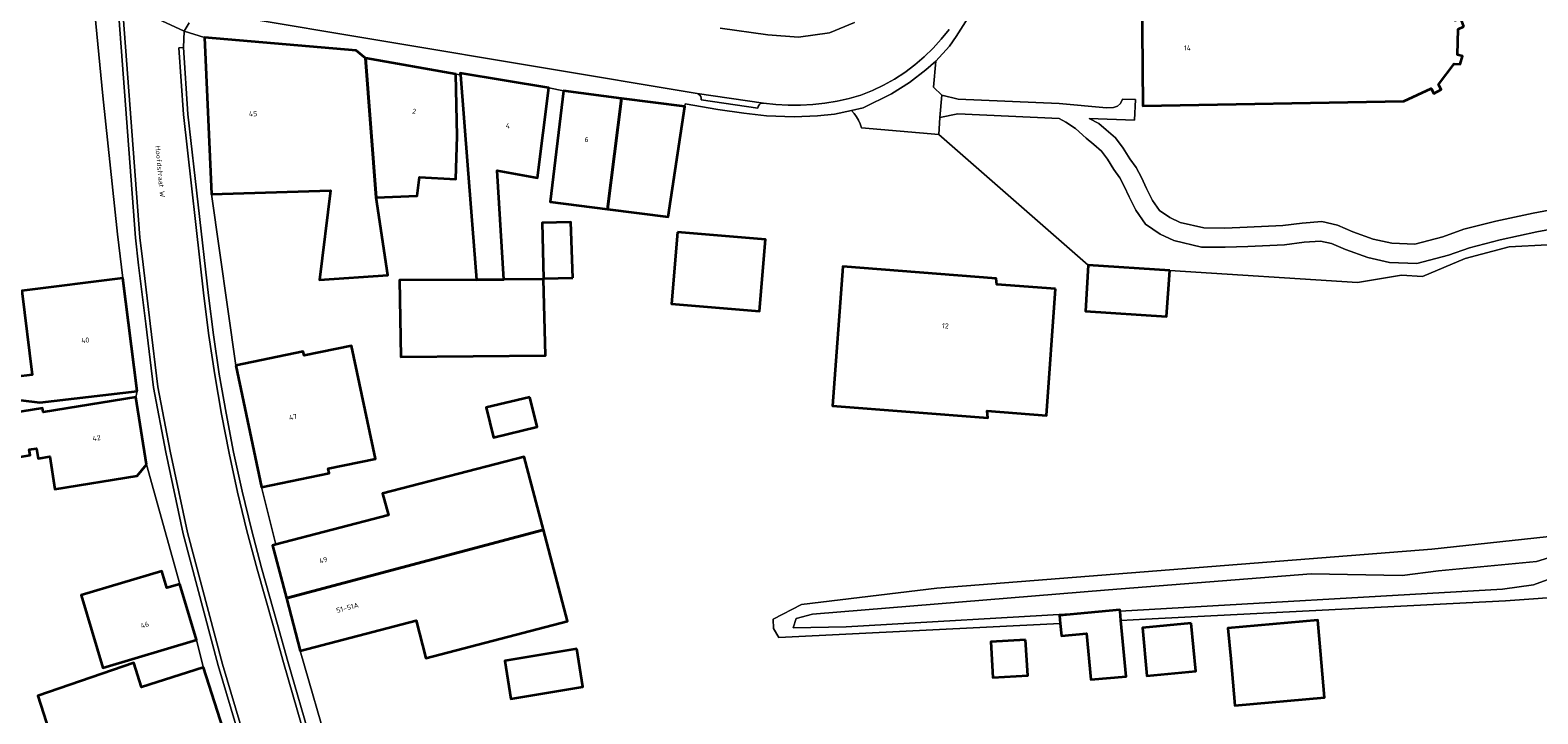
# Model space of a CAD drawing. Header units: metres. Extents: x 229229 to 231729, y 593167 to 595667.
# Tile 56 of 256: x 230175 to 230308, y 594316 to 594376. Entities that reach past the tile are written whole.
import ezdxf
from ezdxf.enums import TextEntityAlignment as Align

# ---------------------------------------------------------------- set-up
doc = ezdxf.new("R2010")
doc.units = ezdxf.units.M
for name, color, linetype, lineweight in [('B-WE-GR-GROENVOORZIENING-GV', 80, 'Continuous', 18), ('B-WE-OG-BEBOUWING-GV', 7, 'Continuous', 35), ('B-WE-OG-BEBOUWING-T18', 10, 'Continuous', 18), ('B-WE-OG-TERREIN_ERF-GV', 7, 'Continuous', 18), ('B-WE-OG-TOPOGRAFIE-T18', 10, 'Continuous', 18), ('B-WE-OG-WATER-GV', 130, 'Continuous', 18), ('B-WE-OG-WATER_SLOOT-GV', 120, 'Continuous', 18), ('B-WE-VH-VERHARDING_OPEN-GV', 252, 'Continuous', 18)]:
    doc.layers.add(name, color=color, linetype=linetype, lineweight=lineweight)
doc.styles.add('NLCS-ISO-M250-T18', font='NLCS-ISO.ttf', dxfattribs={"height": 0.45})

msp = doc.modelspace()

# ---------------------------------------------------------------- linework, layer by layer
at = {"layer": 'B-WE-GR-GROENVOORZIENING-GV'}
msp.add_lwpolyline([(230301.638, 594376.396), (230301.133, 594376.163), (230301.077, 594373.917), (230301.529, 594373.784), (230301.322, 594373.067), (230300.775, 594373.112), (230299.41, 594371.283), (230299.626, 594370.834), (230298.986, 594370.473), (230298.762, 594370.935), (230296.327, 594369.806), (230273.241, 594369.406), (230273.152, 594379.539), (230297.045, 594380.379), (230299.211, 594379.51), (230299.559, 594379.875), (230300.091, 594379.458), (230299.709, 594378.944), (230300.864, 594376.932), (230301.373, 594377.128)], close=True, dxfattribs=at)
for points in [[(230259.282, 594379.528), (230256.739, 594375.531), (230256.13, 594374.667), (230254.923, 594373.356), (230254.742, 594371.043), (230255.466, 594370.341), (230256.921, 594369.982), (230265.835, 594369.592), (230270.045, 594369.227), (230270.656, 594369.257), (230270.993, 594369.362), (230271.271, 594369.609), (230271.443, 594369.974), (230272.584, 594369.965), (230272.523, 594368.126), (230268.502, 594368.275), (230269.341, 594367.832), (230270.002, 594367.261), (230270.837, 594366.562), (230271.52, 594365.646), (230272.107, 594364.714), (230272.661, 594363.929), (230273.127, 594363.049), (230273.562, 594362.098), (230274.093, 594361.036), (230274.708, 594360.155), (230275.627, 594359.528), (230276.561, 594359.096), (230278.646, 594358.599), (230280.501, 594358.593), (230282.462, 594358.658), (230285.627, 594358.816), (230287.348, 594359.028), (230289.067, 594359.16), (230290.47, 594358.857), (230291.811, 594358.266), (230293.614, 594357.617), (230295.275, 594357.254), (230297.294, 594357.172), (230299.783, 594357.814), (230301.657, 594358.484), (230304.465, 594359.199), (230307.772, 594359.916), (230312.639, 594360.809)], [(230312.913, 594359.128), (230308.106, 594358.246), (230304.855, 594357.541), (230302.155, 594356.853), (230300.284, 594356.185), (230297.476, 594355.461), (230295.057, 594355.558), (230293.141, 594355.977), (230291.179, 594356.684), (230289.941, 594357.229), (230288.95, 594357.443), (230287.518, 594357.333), (230285.774, 594357.118), (230282.532, 594356.956), (230280.526, 594356.89), (230278.443, 594356.897), (230276.001, 594357.479), (230274.784, 594358.041), (230273.49, 594358.925), (230272.625, 594360.163), (230272.026, 594361.363), (230271.599, 594362.296), (230271.207, 594363.036), (230270.69, 594363.768), (230270.115, 594364.681), (230269.591, 594365.384), (230268.899, 594365.964), (230268.228, 594366.543), (230267.295, 594367.384), (230266.449, 594367.951), (230265.854, 594368.284), (230256.872, 594368.684), (230255.297, 594368.374), (230255.202, 594366.872), (230268.404, 594355.3), (230275.628, 594354.84), (230292.25, 594353.773), (230296.114, 594354.427), (230297.977, 594354.312), (230301.747, 594355.913), (230305.646, 594356.925), (230309.032, 594357.094)]]:
    msp.add_lwpolyline(points, dxfattribs=at)
at = {"layer": 'B-WE-OG-BEBOUWING-GV'}
for points in [[(230301.638, 594376.396), (230301.373, 594377.128), (230300.864, 594376.932), (230299.709, 594378.944), (230300.091, 594379.458), (230299.559, 594379.875), (230299.211, 594379.51), (230297.045, 594380.379), (230273.152, 594379.539), (230273.241, 594369.406), (230296.327, 594369.806), (230298.762, 594370.935), (230298.986, 594370.473), (230299.626, 594370.834), (230299.41, 594371.283), (230300.775, 594373.112), (230301.322, 594373.067), (230301.529, 594373.784), (230301.077, 594373.917), (230301.133, 594376.163)], [(230205.437, 594361.299), (230204.496, 594373.595), (230203.65, 594374.281), (230190.226, 594375.433), (230190.851, 594361.595), (230201.376, 594361.905), (230200.427, 594354.002), (230206.458, 594354.441)], [(230204.496, 594373.595), (230205.437, 594361.299), (230209.049, 594361.441), (230209.273, 594363.075), (230212.459, 594362.903), (230212.606, 594366.717), (230212.486, 594372.203)], [(230214.314, 594354.028), (230216.734, 594354.046), (230216.127, 594363.678), (230219.697, 594363.044), (230220.693, 594370.98), (230212.87, 594372.28), (230212.881, 594372.134), (230213.514, 594364.142)], [(230227.116, 594370.056), (230222.009, 594370.721), (230220.828, 594360.911), (230225.878, 594360.272)], [(230227.116, 594370.056), (230225.878, 594360.272), (230231.267, 594359.59), (230232.722, 594369.325)], [(230222.816, 594354.186), (230222.65, 594359.117), (230220.11, 594359.038), (230220.229, 594354.118)], [(230232.081, 594358.232), (230231.542, 594351.9), (230239.325, 594351.238), (230239.864, 594357.57)], [(230265.521, 594353.212), (230260.326, 594353.611), (230260.286, 594354.138), (230246.694, 594355.181), (230245.786, 594342.87), (230259.524, 594341.808), (230259.473, 594342.426), (230264.717, 594342.023)], [(230275.628, 594354.84), (230268.404, 594355.3), (230268.178, 594351.254), (230275.352, 594350.772)], [(230184.287, 594344.183), (230183.03, 594354.163), (230174.069, 594353.055), (230175.001, 594345.622), (230173.562, 594345.443), (230173.399, 594346.744), (230166.913, 594345.94), (230167.309, 594342.794), (230174.007, 594343.384), (230175.685, 594343.183)], [(230216.734, 594354.046), (230214.314, 594354.028), (230207.504, 594353.976), (230207.599, 594347.217), (230220.396, 594347.321), (230220.23, 594354.073)], [(230193.021, 594346.432), (230195.294, 594335.681), (230201.265, 594336.921), (230201.177, 594337.334), (230205.361, 594338.202), (230203.244, 594348.191), (230199.049, 594347.321), (230198.976, 594347.667)], [(230185.122, 594337.683), (230184.171, 594343.632), (230175.97, 594342.303), (230175.909, 594342.683), (230170.587, 594341.822), (230171.217, 594337.936), (230174.818, 594338.516), (230174.739, 594339.003), (230175.375, 594339.106), (230175.518, 594338.216), (230176.554, 594338.384), (230177.014, 594335.519), (230184.279, 594336.685)], [(230219.023, 594343.644), (230215.168, 594342.722), (230215.799, 594340.084), (230219.654, 594341.006)], [(230197.488, 594325.889), (230220.229, 594331.908), (230218.516, 594338.381), (230205.999, 594335.135), (230206.509, 594333.201), (230196.551, 594330.62), (230196.261, 594330.545)], [(230220.229, 594331.908), (230197.488, 594325.889), (230198.716, 594321.232), (230208.96, 594323.892), (230209.831, 594320.583), (230222.364, 594323.844)], [(230188.055, 594327.123), (230186.917, 594326.784), (230186.474, 594328.269), (230179.328, 594326.134), (230181.242, 594319.731), (230189.525, 594322.202)], [(230268.38, 594324.572), (230265.877, 594324.341), (230265.942, 594323.633), (230266.043, 594322.542), (230268.271, 594322.747), (230268.646, 594318.677), (230271.76, 594318.964), (230271.305, 594323.902), (230271.228, 594324.734), (230271.219, 594324.833)], [(230288.956, 594321.217), (230288.713, 594323.939), (230280.78, 594323.231), (230281.023, 594320.509), (230281.39, 594316.395), (230289.323, 594317.103)], [(230277.531, 594323.673), (230273.203, 594323.262), (230273.607, 594319.005), (230277.935, 594319.416)], [(230223.168, 594321.391), (230216.798, 594320.335), (230217.353, 594316.986), (230223.723, 594318.042)], [(230262.873, 594322.189), (230259.786, 594322.004), (230259.975, 594318.859), (230263.062, 594319.044)], [(230192.622, 594311.227), (230192.859, 594311.3), (230190.148, 594319.757), (230190.135, 594319.753), (230184.681, 594318.005), (230183.997, 594320.167), (230175.487, 594317.245), (230177.962, 594309.537), (230186.06, 594312.129), (230186.878, 594309.451)]]:
    msp.add_lwpolyline(points, close=True, dxfattribs=at)
at = {"layer": 'B-WE-OG-TERREIN_ERF-GV'}
for points in [[(230173.562, 594345.443), (230175.001, 594345.622), (230174.069, 594353.055), (230183.03, 594354.163), (230182.539, 594358.065), (230181.248, 594370.277), (230180.443, 594378.5)], [(230309.032, 594357.094), (230305.646, 594356.925), (230301.747, 594355.913), (230297.977, 594354.312), (230296.114, 594354.427), (230292.25, 594353.773), (230275.628, 594354.84), (230275.352, 594350.772), (230268.178, 594351.254), (230268.404, 594355.3), (230255.202, 594366.872), (230248.374, 594367.459), (230248.247, 594367.793), (230248.093, 594368.115), (230247.914, 594368.424), (230247.711, 594368.717), (230247.485, 594368.994), (230245.976, 594368.659), (230244.469, 594368.498), (230242.415, 594368.431), (230239.948, 594368.497), (230237.964, 594368.742), (230235.66, 594369.059), (230232.754, 594369.568), (230232.722, 594369.325), (230231.267, 594359.59), (230225.878, 594360.272), (230220.828, 594360.911), (230222.009, 594370.721), (230220.693, 594370.98), (230219.697, 594363.044), (230216.127, 594363.678), (230216.734, 594354.046), (230220.23, 594354.073), (230220.396, 594347.321), (230207.599, 594347.217), (230207.504, 594353.976), (230214.314, 594354.028), (230213.514, 594364.142), (230212.881, 594372.134), (230212.486, 594372.203), (230212.606, 594366.717), (230212.459, 594362.903), (230209.273, 594363.075), (230209.049, 594361.441), (230205.437, 594361.299), (230206.458, 594354.441), (230200.427, 594354.002), (230201.376, 594361.905), (230190.851, 594361.595), (230193.021, 594346.432), (230198.976, 594347.667), (230199.049, 594347.321), (230203.244, 594348.191), (230205.361, 594338.202), (230201.177, 594337.334), (230201.265, 594336.921), (230195.294, 594335.681), (230196.551, 594330.62), (230206.509, 594333.201), (230205.999, 594335.135), (230218.516, 594338.381), (230220.229, 594331.908), (230222.364, 594323.844), (230209.831, 594320.583), (230208.96, 594323.892), (230198.716, 594321.232), (230211.833, 594275.854)], [(230170.587, 594341.822), (230175.909, 594342.683), (230175.97, 594342.303), (230184.171, 594343.632), (230184.287, 594344.183), (230175.685, 594343.183), (230174.007, 594343.384)], [(230177.962, 594309.537), (230175.487, 594317.245), (230183.997, 594320.167), (230184.681, 594318.005), (230190.135, 594319.753), (230190.123, 594319.794), (230189.525, 594322.202), (230181.242, 594319.731), (230179.328, 594326.134), (230186.474, 594328.269), (230186.917, 594326.784), (230188.055, 594327.123), (230185.122, 594337.683), (230184.279, 594336.685), (230177.014, 594335.519), (230176.554, 594338.384), (230175.518, 594338.216), (230175.375, 594339.106), (230174.739, 594339.003), (230174.818, 594338.516), (230171.217, 594337.936)], [(230311.496, 594326.096), (230305.339, 594325.649), (230273.475, 594324.011), (230271.305, 594323.902), (230271.76, 594318.964), (230268.646, 594318.677), (230268.271, 594322.747), (230266.043, 594322.542), (230265.942, 594323.633), (230241.052, 594322.385), (230240.562, 594323.191), (230240.557, 594324.024), (230243.06, 594325.309), (230255.012, 594326.753), (230298.822, 594330.201), (230313.02, 594331.747)]]:
    msp.add_lwpolyline(points, dxfattribs=at)
for points in [[(230222.816, 594354.186), (230220.229, 594354.118), (230220.11, 594359.038), (230222.65, 594359.117)], [(230239.325, 594351.238), (230231.542, 594351.9), (230232.081, 594358.232), (230239.864, 594357.57)], [(230260.326, 594353.611), (230265.521, 594353.212), (230264.717, 594342.023), (230259.473, 594342.426), (230259.524, 594341.808), (230245.786, 594342.87), (230246.694, 594355.181), (230260.286, 594354.138)], [(230219.654, 594341.006), (230215.799, 594340.084), (230215.168, 594342.722), (230219.023, 594343.644)], [(230289.323, 594317.103), (230281.39, 594316.395), (230281.023, 594320.509), (230280.78, 594323.231), (230288.713, 594323.939), (230288.956, 594321.217)], [(230277.531, 594323.673), (230277.935, 594319.416), (230273.607, 594319.005), (230273.203, 594323.262)], [(230223.723, 594318.042), (230217.353, 594316.986), (230216.798, 594320.335), (230223.168, 594321.391)], [(230262.873, 594322.189), (230263.062, 594319.044), (230259.975, 594318.859), (230259.786, 594322.004)]]:
    msp.add_lwpolyline(points, close=True, dxfattribs=at)
at = {"layer": 'B-WE-OG-WATER-GV'}
msp.add_lwpolyline([(230312.573, 594330.514), (230308.063, 594329.113), (230299.416, 594328.296), (230296.195, 594327.876), (230288.128, 594328.016), (230270.2, 594326.6), (230244.037, 594324.47), (230242.58, 594324.078), (230242.328, 594323.265), (230247.006, 594323.349), (230268.38, 594324.572), (230271.219, 594324.833), (230271.228, 594324.734), (230305.068, 594326.67), (230307.813, 594327.062), (230311.511, 594328.407)], dxfattribs=at)
at = {"layer": 'B-WE-OG-WATER_SLOOT-GV'}
for points in [[(230313.02, 594331.747), (230298.822, 594330.201), (230255.012, 594326.753), (230243.06, 594325.309), (230240.557, 594324.024), (230240.562, 594323.191), (230241.052, 594322.385), (230265.942, 594323.633), (230265.877, 594324.341), (230268.38, 594324.572), (230247.006, 594323.349), (230242.328, 594323.265), (230242.58, 594324.078), (230244.037, 594324.47), (230270.2, 594326.6), (230288.128, 594328.016), (230296.195, 594327.876), (230299.416, 594328.296), (230308.063, 594329.113), (230312.573, 594330.514)], [(230311.511, 594328.407), (230307.813, 594327.062), (230305.068, 594326.67), (230271.228, 594324.734), (230271.305, 594323.902), (230273.475, 594324.011), (230305.339, 594325.649), (230311.496, 594326.096)]]:
    msp.add_lwpolyline(points, dxfattribs=at)
at = {"layer": 'B-WE-VH-VERHARDING_OPEN-GV'}
for points in [[(230188.885, 594376.725), (230188.441, 594376.005), (230190.226, 594375.433), (230203.65, 594374.281), (230204.496, 594373.595), (230212.486, 594372.203), (230212.881, 594372.134), (230212.87, 594372.28), (230220.693, 594370.98), (230222.009, 594370.721), (230227.116, 594370.056), (230232.722, 594369.325), (230232.754, 594369.568), (230235.66, 594369.059), (230237.964, 594368.742), (230239.948, 594368.497), (230242.415, 594368.431), (230244.469, 594368.498), (230245.976, 594368.659), (230247.485, 594368.994), (230248.497, 594369.219), (230251.016, 594370.448), (230252.608, 594371.453), (230254.048, 594372.583), (230254.923, 594373.356), (230256.13, 594374.667), (230256.739, 594375.531), (230259.282, 594379.528)], [(230180.443, 594378.5), (230181.248, 594370.277), (230182.539, 594358.065), (230183.03, 594354.163), (230184.287, 594344.183), (230184.171, 594343.632), (230185.122, 594337.683), (230188.055, 594327.123), (230189.525, 594322.202), (230190.123, 594319.794), (230190.135, 594319.753), (230190.148, 594319.757), (230192.859, 594311.3)], [(230196.784, 594302.022), (230191.438, 594319.93), (230188.36, 594331.575), (230186.81, 594338.793), (230185.731, 594344.497), (230185.042, 594350.118), (230184.411, 594355.32), (230184.13, 594357.737), (230182.565, 594378.506)], [(230182.565, 594378.506), (230184.13, 594357.737), (230184.411, 594355.32), (230185.042, 594350.118), (230185.731, 594344.497), (230186.81, 594338.793), (230188.36, 594331.575), (230191.438, 594319.93), (230196.784, 594302.022)], [(230199.258, 594313.153), (230197.231, 594320.181), (230196.318, 594323.447), (230194.894, 594328.435), (230193.996, 594331.837), (230193.173, 594335.258), (230192.426, 594338.696), (230191.753, 594342.15), (230191.157, 594345.617), (230190.636, 594349.097), (230190.192, 594352.587), (230188.379, 594368.631), (230187.979, 594374.519), (230188.381, 594374.546), (230188.441, 594376.005), (230182.964, 594378.536), (230184.529, 594357.767), (230184.808, 594355.367), (230185.439, 594350.166), (230186.126, 594344.559), (230187.202, 594338.872), (230188.749, 594331.668), (230191.823, 594320.038), (230197.168, 594302.134)], [(230182.964, 594378.536), (230188.441, 594376.005), (230188.885, 594376.725)], [(230197.168, 594302.134), (230191.823, 594320.038), (230188.749, 594331.668), (230187.202, 594338.872), (230186.126, 594344.559), (230185.439, 594350.166), (230184.808, 594355.367), (230184.529, 594357.767), (230182.964, 594378.536)], [(230192.499, 594377.385), (230233.815, 594370.493), (230239.697, 594369.629), (230240.779, 594369.505), (230241.866, 594369.442), (230242.955, 594369.44), (230244.042, 594369.5), (230245.124, 594369.621), (230246.197, 594369.803), (230247.259, 594370.046), (230248.305, 594370.348), (230249.323, 594370.753), (230250.312, 594371.223), (230251.269, 594371.757), (230252.188, 594372.353), (230253.067, 594373.007), (230253.901, 594373.717), (230254.687, 594374.481), (230255.421, 594375.294), (230256.101, 594376.153)], [(230256.101, 594376.153), (230255.421, 594375.294), (230254.687, 594374.481), (230253.901, 594373.717), (230253.067, 594373.007), (230252.188, 594372.353), (230251.269, 594371.757), (230250.312, 594371.223), (230249.323, 594370.753), (230248.305, 594370.348), (230247.259, 594370.046), (230246.197, 594369.803), (230245.124, 594369.621), (230244.042, 594369.5), (230242.955, 594369.44), (230241.866, 594369.442), (230240.779, 594369.505), (230239.697, 594369.629), (230239.549, 594369.619), (230239.41, 594369.564), (230239.296, 594369.47), (230239.216, 594369.344), (230239.179, 594369.2), (230234.177, 594369.933), (230234.184, 594370.08), (230234.146, 594370.222), (230234.066, 594370.346), (230233.952, 594370.439), (230233.815, 594370.493), (230192.499, 594377.385)], [(230211.833, 594275.854), (230198.716, 594321.232), (230197.488, 594325.889), (230196.261, 594330.545), (230196.551, 594330.62), (230195.294, 594335.681), (230193.021, 594346.432), (230190.851, 594361.595), (230190.226, 594375.433), (230188.441, 594376.005), (230188.381, 594374.546), (230188.778, 594368.667), (230190.589, 594352.633), (230191.032, 594349.152), (230191.551, 594345.681), (230192.147, 594342.222), (230192.817, 594338.778), (230193.563, 594335.348), (230194.384, 594331.936), (230195.28, 594328.543), (230196.703, 594323.556), (230197.616, 594320.29), (230199.642, 594313.264)], [(230247.745, 594376.771), (230245.533, 594375.853), (230242.8, 594375.476), (230240.087, 594375.666), (230235.863, 594376.25)], [(230235.863, 594376.25), (230240.087, 594375.666), (230242.8, 594375.476), (230245.533, 594375.853), (230247.745, 594376.771)], [(230199.642, 594313.264), (230197.616, 594320.29), (230196.703, 594323.556), (230195.28, 594328.543), (230194.384, 594331.936), (230193.563, 594335.348), (230192.817, 594338.778), (230192.147, 594342.222), (230191.551, 594345.681), (230191.032, 594349.152), (230190.589, 594352.633), (230188.778, 594368.667), (230188.381, 594374.546), (230187.979, 594374.519), (230188.379, 594368.631), (230190.192, 594352.587), (230190.636, 594349.097), (230191.157, 594345.617), (230191.753, 594342.15), (230192.426, 594338.696), (230193.173, 594335.258), (230193.996, 594331.837), (230194.894, 594328.435), (230196.318, 594323.447), (230197.231, 594320.181), (230199.258, 594313.153)], [(230312.639, 594360.809), (230307.772, 594359.916), (230304.465, 594359.199), (230301.657, 594358.484), (230299.783, 594357.814), (230297.294, 594357.172), (230295.275, 594357.254), (230293.614, 594357.617), (230291.811, 594358.266), (230290.47, 594358.857), (230289.067, 594359.16), (230287.348, 594359.028), (230285.627, 594358.816), (230282.462, 594358.658), (230280.501, 594358.593), (230278.646, 594358.599), (230276.561, 594359.096), (230275.627, 594359.528), (230274.708, 594360.155), (230274.093, 594361.036), (230273.562, 594362.098), (230273.127, 594363.049), (230272.661, 594363.929), (230272.107, 594364.714), (230271.52, 594365.646), (230270.837, 594366.562), (230270.002, 594367.261), (230269.341, 594367.832), (230268.502, 594368.275), (230272.523, 594368.126), (230272.584, 594369.965), (230271.443, 594369.974), (230271.271, 594369.609), (230270.993, 594369.362), (230270.656, 594369.257), (230270.045, 594369.227), (230265.835, 594369.592), (230256.921, 594369.982), (230255.466, 594370.341), (230255.297, 594368.374), (230256.872, 594368.684), (230265.854, 594368.284), (230266.449, 594367.951), (230267.295, 594367.384), (230268.228, 594366.543), (230268.899, 594365.964), (230269.591, 594365.384), (230270.115, 594364.681), (230270.69, 594363.768), (230271.207, 594363.036), (230271.599, 594362.296), (230272.026, 594361.363), (230272.625, 594360.163), (230273.49, 594358.925), (230274.784, 594358.041), (230276.001, 594357.479), (230278.443, 594356.897), (230280.526, 594356.89), (230282.532, 594356.956), (230285.774, 594357.118), (230287.518, 594357.333), (230288.95, 594357.443), (230289.941, 594357.229), (230291.179, 594356.684), (230293.141, 594355.977), (230295.057, 594355.558), (230297.476, 594355.461), (230300.284, 594356.185), (230302.155, 594356.853), (230304.855, 594357.541), (230308.106, 594358.246), (230312.913, 594359.128)]]:
    msp.add_lwpolyline(points, dxfattribs=at)
for points in [[(230255.466, 594370.341), (230254.742, 594371.043), (230254.923, 594373.356), (230254.048, 594372.583), (230252.608, 594371.453), (230251.016, 594370.448), (230248.497, 594369.219), (230247.485, 594368.994), (230247.711, 594368.717), (230247.914, 594368.424), (230248.093, 594368.115), (230248.247, 594367.793), (230248.374, 594367.459), (230255.202, 594366.872), (230255.297, 594368.374)], [(230233.815, 594370.493), (230233.952, 594370.439), (230234.066, 594370.346), (230234.146, 594370.222), (230234.184, 594370.08), (230234.177, 594369.933), (230239.179, 594369.2), (230239.216, 594369.344), (230239.296, 594369.47), (230239.41, 594369.564), (230239.549, 594369.619), (230239.697, 594369.629)]]:
    msp.add_lwpolyline(points, close=True, dxfattribs=at)

# ---------------------------------------------------------------- texts
at = {"layer": 'B-WE-OG-BEBOUWING-T18', "style": 'NLCS-ISO-M250-T18'}
msp.add_text('14', height=0.45, dxfattribs=at).set_placement((230277.196, 594374.508), align=Align.MIDDLE)
for s, rotation, p in [('45', 2.5, (230194.534, 594368.694)), ('2', 350.2, (230208.796, 594368.911)), ('4', 350.6, (230217.087, 594367.642)), ('6', 353.2, (230224.046, 594366.422)), ('12', 355.6, (230255.782, 594349.948)), ('40', 7.1, (230179.69, 594348.673)), ('47', 11.9, (230198.071, 594341.884)), ('42', 9, (230180.697, 594340.026)), ('49', 14.8, (230200.743, 594329.237)), ('51-51A', 14.8, (230202.885, 594325.033)), ('46', 16.6, (230184.957, 594323.518))]:
    msp.add_text(s, height=0.45, rotation=rotation, dxfattribs=at).set_placement(p, align=Align.MIDDLE)
at = {"layer": 'B-WE-OG-TOPOGRAFIE-T18', "style": 'NLCS-ISO-M250-T18'}
msp.add_text('Hoofdstraat W', height=0.45, rotation=275.4, dxfattribs=at).set_placement((230186.314, 594363.587), align=Align.MIDDLE)

doc.saveas('drawing.dxf')
